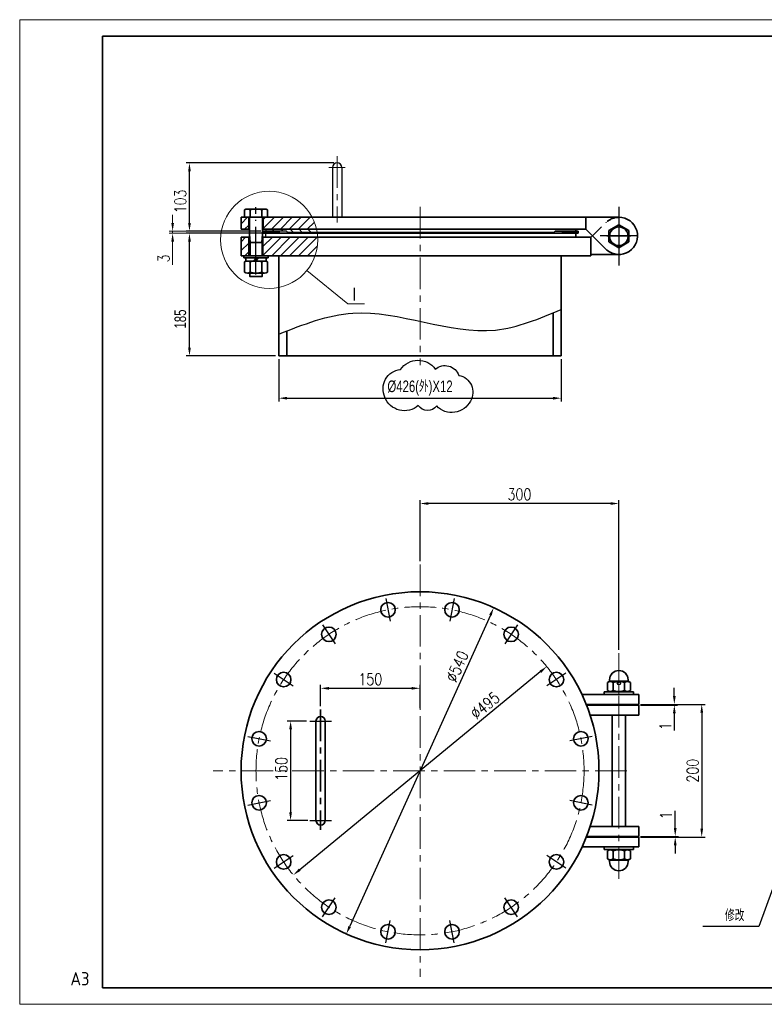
# Model space of a CAD drawing. Header units: millimetres. Extents: x 482 to 2883, y 2185 to 3670.
# Tile 1 of 3: x 482 to 1605, y 2185 to 3670. Entities that reach past the tile are written whole.
import ezdxf
from ezdxf.enums import TextEntityAlignment as Align

# ---------------------------------------------------------------- set-up
doc = ezdxf.new("R2010")
doc.units = ezdxf.units.MM
doc.header["$LTSCALE"] = 1.5
for name, pattern in [('ACAD_ISO04W100', [30.5, 24, -3, 0.5, -3]), ('CENTER', [50.8, 31.75, -6.35, 6.35, -6.35]), ('DASHED', [19.05, 12.7, -6.35])]:
    doc.linetypes.add(name, pattern=pattern)
for name, color, linetype, lineweight in [('3中心线层', 1, 'CENTER', 35), ('4虚线层', 6, 'DASHED', 35), ('7标注层', 4, 'Continuous', 35), ('YGJ粗实线', 7, 'Continuous', 35), ('YGJ细实线', 255, 'Continuous', 15), ('YGJ细点划线', 1, 'CENTER', 15), ('YGJ细点画线', 1, 'CENTER', 15), ('YGJ细虚线', 2, 'DASHED', 15), ('图框层', 7, 'Continuous', 70), ('点划线', 1, 'ACAD_ISO04W100', 25), ('细实线', 7, 'Continuous', 18)]:
    doc.layers.add(name, color=color, linetype=linetype, lineweight=lineweight)
doc.layers.add('DIM', color=7, linetype='Continuous')
doc.styles.add('HC_GBDIM', font='isocp.shx', dxfattribs={"bigfont": 'gbcbig.shx'})
doc.styles.add('HC_TEXTSTYLE', font='romans.shx', dxfattribs={"width": 0.8, "bigfont": 'hzdx.shx'})
doc.styles.add('HGCAD', font='HGCAD.SHX', dxfattribs={"width": 0.75, "bigfont": 'HGCADHZ.SHX'})
doc.styles.add('标准', font='romans.shx', dxfattribs={"width": 0.7, "bigfont": 'hzdx.shx'})
doc.dimstyles.new('HGCAD$4', dxfattribs={"dimtxt": 3.5, "dimasz": 2.5, "dimexe": 1, "dimexo": 1, "dimgap": 1, "dimtad": 1, "dimtoh": 1, "dimdec": 1, "dimdsep": 46, "dimtxsty": 'HGCAD', "dimcen": 0, "dimclrd": 130, "dimclre": 130, "dimclrt": 3, "dimadec": 1, "dimazin": 0, "dimtfac": 0.714286, "dimtofl": 0, "dimtmove": 0, "dimatfit": 1, "dimfxl": 0, "dimtzin": 0, "dimlwd": -1, "dimlwe": -1, "dimarcsym": 0})
pattern_1 = [(45, (-53.713, 0), (-6.735192, 6.735192), [])]
pattern_2 = [(45, (-53.713, 0), (-6.735192, 6.735192), [])]

# ---------------------------------------------------------------- blocks, each defined once
blk = doc.blocks.new('*D273')
at = {"color": 130}
for p, q in [((914.5, 2611.8), (885.6, 2611.8)), ((890.6, 2599.3), (890.6, 2474.3)), ((916.4, 2461.8), (885.6, 2461.8))]:
    blk.add_line(p, q, dxfattribs=at)
for points in [[(892.7, 2599.3), (888.5, 2599.3), (890.6, 2611.8)], [(888.5, 2474.3), (892.7, 2474.3), (890.6, 2461.8)]]:
    blk.add_solid(points, dxfattribs=at)
at = {"layer": 'Defpoints', "color": 0}
for p in [(919.5, 2611.8), (890.6, 2461.8), (921.4, 2461.8)]:
    blk.add_point(p, dxfattribs=at)
at = {"color": 4, "insert": (876.8, 2539.5), "char_height": 17.5, "attachment_point": 5, "rotation": 90, "style": 'HC_TEXTSTYLE'}
blk.add_mtext('150', dxfattribs=at)
blk = doc.blocks.new('*D274')
at = {"color": 130}
for p, q in [((935.9, 2634.3), (935.9, 2666.2)), ((948.4, 2661.2), (1073.4, 2661.2)), ((1085.9, 2631.4), (1085.9, 2666.2))]:
    blk.add_line(p, q, dxfattribs=at)
for points in [[(948.4, 2663.2), (948.4, 2659.1), (935.9, 2661.2)], [(1073.4, 2659.1), (1073.4, 2663.2), (1085.9, 2661.2)]]:
    blk.add_solid(points, dxfattribs=at)
at = {"layer": 'Defpoints', "color": 0}
for p in [(1085.9, 2661.2), (935.9, 2629.3), (1085.9, 2626.4)]:
    blk.add_point(p, dxfattribs=at)
at = {"color": 4, "insert": (1010.9, 2674.9), "char_height": 17.5, "attachment_point": 5, "style": 'HC_TEXTSTYLE'}
blk.add_mtext('150', dxfattribs=at)
blk = doc.blocks.new('*D275')
at = {"color": 130}
for p, q in [((1470.9, 2450.4), (1470.9, 2476.2)), ((1418.4, 2437.9), (1475.9, 2437.9)), ((1418.4, 2436.9), (1475.9, 2436.9)), ((1470.9, 2436.9), (1470.9, 2437.9)), ((1470.9, 2424.4), (1470.9, 2411.9))]:
    blk.add_line(p, q, dxfattribs=at)
for points in [[(1468.9, 2450.4), (1473, 2450.4), (1470.9, 2437.9)], [(1473, 2424.4), (1468.9, 2424.4), (1470.9, 2436.9)]]:
    blk.add_solid(points, dxfattribs=at)
at = {"layer": 'Defpoints', "color": 0}
for p in [(1413.4, 2437.9), (1413.4, 2436.9), (1470.9, 2437.9)]:
    blk.add_point(p, dxfattribs=at)
at = {"color": 4, "insert": (1457.2, 2469.6), "char_height": 17.5, "attachment_point": 5, "rotation": 90, "style": 'HC_TEXTSTYLE'}
blk.add_mtext('1', dxfattribs=at)
blk = doc.blocks.new('*D276')
at = {"color": 130}
for p, q in [((1469.6, 2649.4), (1469.6, 2661.9)), ((1418.4, 2635.9), (1474.6, 2635.9)), ((1464.6, 2636.9), (1464.6, 2636.9)), ((1469.6, 2636.9), (1469.6, 2635.9)), ((1469.6, 2623.4), (1469.6, 2597.6))]:
    blk.add_line(p, q, dxfattribs=at)
for points in [[(1467.5, 2649.4), (1471.7, 2649.4), (1469.6, 2636.9)], [(1471.7, 2623.4), (1467.5, 2623.4), (1469.6, 2635.9)]]:
    blk.add_solid(points, dxfattribs=at)
at = {"layer": 'Defpoints', "color": 0}
for p in [(1413.4, 2635.9), (1469.6, 2636.9), (1469.6, 2635.9)]:
    blk.add_point(p, dxfattribs=at)
at = {"color": 4, "insert": (1455.9, 2604.2), "char_height": 17.5, "attachment_point": 5, "rotation": 90, "style": 'HC_TEXTSTYLE'}
blk.add_mtext('1', dxfattribs=at)
blk = doc.blocks.new('*D277')
at = {"color": 130}
for p, q in [((1418.4, 2636.9), (1515.9, 2636.9)), ((1510.9, 2624.4), (1510.9, 2449.4)), ((1425.4, 2436.9), (1515.9, 2436.9))]:
    blk.add_line(p, q, dxfattribs=at)
for points in [[(1513, 2624.4), (1508.9, 2624.4), (1510.9, 2636.9)], [(1508.9, 2449.4), (1513, 2449.4), (1510.9, 2436.9)]]:
    blk.add_solid(points, dxfattribs=at)
at = {"layer": 'Defpoints', "color": 0}
for p in [(1413.4, 2636.9), (1420.4, 2436.9), (1510.9, 2436.9)]:
    blk.add_point(p, dxfattribs=at)
at = {"color": 4, "insert": (1497.2, 2536.9), "char_height": 17.5, "attachment_point": 5, "rotation": 90, "style": 'HC_TEXTSTYLE'}
blk.add_mtext('200', dxfattribs=at)
blk = doc.blocks.new('*D278')
at = {"color": 130}
for p, q in [((1085.9, 2852.8), (1085.9, 2944.9)), ((1385.9, 2719.1), (1385.9, 2944.9)), ((1373.4, 2939.9), (1098.4, 2939.9))]:
    blk.add_line(p, q, dxfattribs=at)
for points in [[(1098.4, 2941.9), (1098.4, 2937.8), (1085.9, 2939.9)], [(1373.4, 2937.8), (1373.4, 2941.9), (1385.9, 2939.9)]]:
    blk.add_solid(points, dxfattribs=at)
at = {"layer": 'Defpoints', "color": 0}
for p in [(1085.9, 2939.9), (1085.9, 2847.8), (1385.9, 2714.1)]:
    blk.add_point(p, dxfattribs=at)
at = {"color": 4, "insert": (1235.9, 2953.6), "char_height": 17.5, "attachment_point": 5, "style": 'HC_TEXTSTYLE'}
blk.add_mtext('300', dxfattribs=at)
blk = doc.blocks.new('*D279')
at = {"color": 130}
blk.add_line((1192, 2771.4), (979.9, 2302.2), dxfattribs=at)
for points in [[(1193.9, 2770.6), (1190.1, 2772.3), (1197.1, 2782.8)], [(978, 2303), (981.8, 2301.3), (974.7, 2290.8)]]:
    blk.add_solid(points, dxfattribs=at)
at = {"layer": 'Defpoints', "color": 0}
for p in [(1197.1, 2782.8), (974.7, 2290.8)]:
    blk.add_point(p, dxfattribs=at)
at = {"color": 4, "insert": (1142, 2694.2), "char_height": 17.5, "attachment_point": 5, "rotation": 65.6777, "style": 'HC_TEXTSTYLE'}
blk.add_mtext('∅540', dxfattribs=at)
blk = doc.blocks.new('*D280')
at = {"color": 130}
blk.add_line((1267.4, 2686), (904.4, 2387.6), dxfattribs=at)
for points in [[(1268.8, 2684.4), (1266.1, 2687.7), (1277.1, 2694)], [(903.1, 2389.2), (905.7, 2385.9), (894.7, 2379.6)]]:
    blk.add_solid(points, dxfattribs=at)
at = {"layer": 'Defpoints', "color": 0}
for p in [(1277.1, 2694), (894.7, 2379.6)]:
    blk.add_point(p, dxfattribs=at)
at = {"color": 4, "insert": (1184, 2635.3), "char_height": 17.5, "attachment_point": 5, "rotation": 39.4265, "style": 'HC_TEXTSTYLE'}
blk.add_mtext('∅495', dxfattribs=at)
blk = doc.blocks.new('*D281')
at = {"layer": 'Defpoints', "color": 0}
for p in [(712.6, 3347.5), (850.9, 3350.5), (850.9, 3347.5)]:
    blk.add_point(p, dxfattribs=at)
at = {"layer": 'YGJ细实线', "color": 130}
for p, q in [((712.6, 3363), (712.6, 3375.5)), ((845.9, 3350.5), (707.6, 3350.5)), ((845.9, 3347.5), (707.6, 3347.5)), ((712.6, 3350.5), (712.6, 3347.5)), ((712.6, 3335), (712.6, 3299.7))]:
    blk.add_line(p, q, dxfattribs=at)
for points in [[(710.6, 3363), (714.7, 3363), (712.6, 3350.5)], [(714.7, 3335), (710.6, 3335), (712.6, 3347.5)]]:
    blk.add_solid(points, dxfattribs=at)
at = {"layer": 'YGJ细实线', "color": 4, "insert": (698.9, 3309.4), "char_height": 17.5, "attachment_point": 5, "rotation": 90, "style": 'HC_TEXTSTYLE'}
blk.add_mtext('3', dxfattribs=at)
blk = doc.blocks.new('*D282')
at = {"color": 130}
for p, q in [((955.9, 3453.5), (733, 3453.5)), ((738, 3363), (738, 3441)), ((845.9, 3350.5), (733, 3350.5))]:
    blk.add_line(p, q, dxfattribs=at)
for points in [[(740.1, 3441), (736, 3441), (738, 3453.5)], [(736, 3363), (740.1, 3363), (738, 3350.5)]]:
    blk.add_solid(points, dxfattribs=at)
at = {"layer": 'Defpoints', "color": 0}
for p in [(738, 3453.5), (960.9, 3453.5), (850.9, 3350.5)]:
    blk.add_point(p, dxfattribs=at)
at = {"color": 4, "insert": (724.3, 3395.5), "char_height": 17.5, "attachment_point": 5, "rotation": 90, "style": 'HC_TEXTSTYLE'}
blk.add_mtext('103', dxfattribs=at)
blk = doc.blocks.new('*D444')
at = {"color": 130}
for p, q in [((860.7, 3347.5), (733, 3347.5)), ((738, 3175), (738, 3335)), ((867.9, 3162.5), (733, 3162.5))]:
    blk.add_line(p, q, dxfattribs=at)
for points in [[(740.1, 3335), (736, 3335), (738, 3347.5)], [(736, 3175), (740.1, 3175), (738, 3162.5)]]:
    blk.add_solid(points, dxfattribs=at)
at = {"layer": 'Defpoints', "color": 0}
for p in [(738, 3347.5), (865.7, 3347.5), (872.9, 3162.5)]:
    blk.add_point(p, dxfattribs=at)
at = {"color": 4, "insert": (724.3, 3218.1), "char_height": 17.5, "attachment_point": 5, "rotation": 90, "style": 'HGCAD'}
blk.add_mtext('185{}{{\\H0.7x;}{}}', dxfattribs=at)
blk = doc.blocks.new('*D506')
at = {"layer": 'Defpoints', "color": 0}
for p in [(872.9, 3162.5), (1298.9, 3162.5), (1298.9, 3098.7)]:
    blk.add_point(p, dxfattribs=at)
at = {"layer": 'DIM', "color": 130}
for p, q in [((872.9, 3157.5), (872.9, 3093.7)), ((1298.9, 3157.5), (1298.9, 3093.7)), ((885.4, 3098.7), (1286.4, 3098.7))]:
    blk.add_line(p, q, dxfattribs=at)
for points in [[(885.4, 3100.8), (885.4, 3096.6), (872.9, 3098.7)], [(1286.4, 3096.6), (1286.4, 3100.8), (1298.9, 3098.7)]]:
    blk.add_solid(points, dxfattribs=at)
at = {"layer": 'DIM', "color": 4, "insert": (1085.9, 3114), "char_height": 17.5, "attachment_point": 5, "style": 'HGCAD'}
blk.add_mtext('%%c426(外)X12{}{{\\H0.7x;}{}}', dxfattribs=at)
blk = doc.blocks.new('*U447')
at = {"layer": 'YGJ粗实线'}
for p, q in [((0, 0), (0, 287)), ((390, 287), (0, 287)), ((390, 287), (390, 0)), ((0, 0), (390, 0))]:
    blk.add_line(p, q, dxfattribs=at)
at = {"layer": 'YGJ细实线'}
for p, q in [((-25, -5), (-25, 292)), ((395, 292), (-25, 292)), ((-25, 292), (-25, 287)), ((395, 292), (395, -5)), ((-25, -5), (-25, 0)), ((-25, -5), (395, -5)), ((-25, -5), (0, -5))]:
    blk.add_line(p, q, dxfattribs=at)
at = {"layer": 'YGJ细虚线', "style": 'HC_GBDIM'}
blk.add_text('A3', height=4, dxfattribs=at).set_placement((-6.82, 2.72), align=Align.MIDDLE)

msp = doc.modelspace()

# ---------------------------------------------------------------- hatches: boundary and pattern name
h = msp.add_hatch()
h.set_pattern_fill('ANSI31', color=256, scale=3)
h.set_pattern_definition(pattern_2)
h.paths.add_polyline_path([(827.409, 3371.53), (821.089, 3371.53), (815.909, 3371.53), (815.909, 3353.53), (827.409, 3353.53)])
h = msp.add_hatch()
h.set_pattern_fill('ANSI31', color=256, scale=3)
h.set_pattern_definition(pattern_2)
h.paths.add_polyline_path([(849.409, 3353.53), (853.409, 3353.53), (929.772, 3353.53, 0.06568491), (923.175, 3371.53), (855.73, 3371.53), (849.409, 3371.53)])
h = msp.add_hatch()
h.set_pattern_fill('ANSI31', color=256, scale=3)
h.set_pattern_definition(pattern_1)
h.paths.add_polyline_path([(827.409, 3313.53), (827.409, 3341.53), (815.909, 3341.53), (815.909, 3313.53), (819.909, 3313.53)])
h = msp.add_hatch()
h.set_pattern_fill('ANSI31', color=256, scale=3)
h.set_pattern_definition(pattern_1)
h.paths.add_polyline_path([(856.909, 3313.53), (872.909, 3313.53), (927.498, 3313.53, 0.08361121), (931.54, 3337.53, 0.01365395), (931.431, 3341.53), (853.409, 3341.53), (849.409, 3341.53), (849.409, 3313.53)])
at = {"ltscale": 4}
h = msp.add_hatch(dxfattribs=at)
h.set_pattern_fill('ANSI37', color=2, scale=5, style=0)
h.set_pattern_definition([(45, (-70067.8394, 68215.97834), (-0.4419417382, 0.4419417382), []), (135, (-70067.8394, 68215.97834), (-0.4419417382, -0.4419417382), [])])
h.paths.add_polyline_path([(849.909, 3347.53), (873.409, 3347.53), (873.409, 3350.53), (849.909, 3350.53), (849.909, 3349.03)])
h = msp.add_hatch()
h.set_pattern_fill('ANSI31', color=256, scale=3, angle=90)
h.set_pattern_definition([(135, (-53.713, 0), (-6.735192, -6.735192), [])])
h.paths.add_polyline_path([(886.409, 3348.53), (930.71, 3348.53, 0.01736054), (929.772, 3353.53), (853.409, 3353.53), (853.409, 3350.53), (873.409, 3350.53), (884.409, 3350.53)])
h = msp.add_hatch(dxfattribs=at)
h.set_pattern_fill('ANSI37', color=2, scale=5, style=0)
h.set_pattern_definition([(45, (-69623.59656, 68229.4839), (-0.4419417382, 0.4419417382), []), (135, (-69623.59656, 68229.4839), (-0.4419417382, -0.4419417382), [])])
h.paths.add_polyline_path([(1324.409, 3347.53), (1324.409, 3350.53), (1300.909, 3350.53), (1300.909, 3347.53)])

# ---------------------------------------------------------------- linework, layer by layer
for p, q in [((953.909, 3446.53), (953.909, 3371.53)), ((967.909, 3446.53), (967.909, 3371.53)), ((827.409, 3313.53), (827.409, 3341.53)), ((849.409, 3313.53), (849.409, 3341.53)), ((884.409, 3350.53), (849.909, 3350.53)), ((849.909, 3350.53), (849.909, 3347.53)), ((853.409, 3353.53), (853.409, 3350.53)), ((873.409, 3350.53), (853.409, 3350.53)), ((853.409, 3341.53), (853.409, 3347.53)), ((873.409, 3350.53), (873.409, 3347.53)), ((873.409, 3350.53), (873.409, 3347.53)), ((884.409, 3350.53), (886.409, 3348.53)), ((1300.909, 3350.53), (1320.909, 3350.53)), ((1300.909, 3350.53), (1300.909, 3347.53)), ((1300.909, 3350.53), (1300.909, 3347.53)), ((1324.409, 3350.53), (1324.409, 3347.53)), ((1375.919, 2636.944), (1375.919, 2635.944)), ((1395.919, 2636.905), (1395.919, 2635.905)), ((1375.919, 2436.866), (1375.919, 2437.866)), ((1395.919, 2436.905), (1395.919, 2437.905))]:
    msp.add_line(p, q, dxfattribs=at)
at = {"color": 6}
for p, q in [((1647.161, 2439.816), (1597.003, 2302.007)), ((1597.003, 2302.007), (1512.805, 2302.007))]:
    msp.add_line(p, q, dxfattribs=at)
msp.add_lwpolyline([(1111.073, 3087.011, -0.5206), (1083.273, 3087.536, -0.5206), (1083.273, 3087.536, -0.5206), (1032.917, 3100.124, -0.5206), (1032.917, 3100.124, -0.5206), (1056.521, 3142.088, -0.5206), (1056.521, 3142.088, -0.5206), (1108.975, 3142.612, -0.5206), (1108.975, 3142.612, -0.5206), (1144.644, 3133.17, -0.5206), (1144.644, 3133.17, -0.5206), (1161.953, 3094.355, -0.5206), (1161.953, 3094.355, -0.5206)], format="xyb", close=True, dxfattribs=at)
at = {"ltscale": 4}
msp.add_circle((1385.919, 2668.905), 2.5, dxfattribs=at)
msp.add_arc((960.909, 3446.53), 7, 0, 180, dxfattribs=at)
at = {"color": 4}
msp.add_spline([(872.909, 3195.423), (984.33, 3226.961), (1199.531, 3201.552), (1298.909, 3232.466)], degree=3, dxfattribs=at)
at = {"layer": '3中心线层'}
msp.add_line((935.909, 2629.278), (935.909, 2447.591), dxfattribs=at)
at = {"layer": '4虚线层'}
msp.add_line((1346.074, 3343.715), (1366.909, 3363.964), dxfattribs=at)
msp.add_arc((1386.051, 3343.53), 28, 90, 133.268111, dxfattribs=at)
at = {"layer": '7标注层', "lineweight": 15, "ltscale": 4}
for q in [(915.061, 3291.231), (1001.953, 3240.875)]:
    msp.add_line((976.839, 3240.875), q, dxfattribs=at)
at = {"layer": 'YGJ粗实线'}
for p, q in [((1336.113, 3371.53), (815.909, 3371.53)), ((815.909, 3353.53), (815.909, 3371.53)), ((821.089, 3371.53), (821.089, 3382.747)), ((855.73, 3371.53), (821.089, 3371.53)), ((851.399, 3384.03), (825.419, 3384.03)), ((827.409, 3353.53), (827.409, 3371.53)), ((829.749, 3371.53), (829.749, 3382.747)), ((847.069, 3371.53), (847.069, 3382.747)), ((849.409, 3353.53), (849.409, 3371.53)), ((855.73, 3371.53), (855.73, 3382.747)), ((1336.113, 3353.53), (1336.113, 3371.53)), ((1336.113, 3371.53), (1386.051, 3371.53)), ((828.409, 3370.73), (828.409, 3313.53)), ((848.409, 3370.73), (848.409, 3313.53)), ((1336.113, 3353.53), (1336.113, 3367.53)), ((1385.909, 3360.288), (1370.909, 3351.628)), ((1400.909, 3351.628), (1385.909, 3360.288)), ((828.409, 3353.53), (815.909, 3353.53)), ((828.409, 3341.53), (815.909, 3341.53)), ((815.909, 3341.53), (815.909, 3313.53)), ((828.409, 3346.03), (829.762, 3333.53)), ((848.409, 3346.03), (847.056, 3333.53)), ((1336.113, 3353.53), (848.409, 3353.53)), ((1324.409, 3347.53), (848.409, 3347.53)), ((1343.826, 3341.53), (848.409, 3341.53)), ((886.409, 3348.53), (1287.909, 3348.53)), ((1289.909, 3350.53), (1287.909, 3348.53)), ((1289.909, 3350.53), (1324.409, 3350.53)), ((1320.909, 3353.53), (1320.909, 3350.53)), ((1320.909, 3341.53), (1320.909, 3347.53)), ((1336.113, 3353.53), (1367.9, 3322.21)), ((1343.826, 3341.53), (1343.826, 3313.53)), ((1370.909, 3351.628), (1370.909, 3334.308)), ((1400.909, 3334.308), (1400.909, 3351.628)), ((848.409, 3333.53), (828.409, 3333.53)), ((829.762, 3333.53), (829.762, 3313.53)), ((1370.909, 3334.308), (1385.909, 3325.647)), ((1385.909, 3325.647), (1400.909, 3334.308)), ((1343.826, 3313.53), (815.909, 3313.53)), ((819.909, 3310.53), (819.909, 3313.53)), ((856.909, 3310.53), (856.909, 3313.53)), ((872.909, 3313.53), (872.909, 3162.53)), ((1298.909, 3313.53), (1298.909, 3162.53)), ((1343.826, 3315.53), (1386.051, 3315.53)), ((819.909, 3310.53), (856.909, 3310.53)), ((821.089, 3288.812), (821.089, 3304.247)), ((822.909, 3310.53), (822.909, 3305.53)), ((822.909, 3305.53), (853.909, 3305.53)), ((825.419, 3305.53), (851.399, 3305.53)), ((829.749, 3288.812), (829.749, 3304.247)), ((838.817, 3310.53), (835.374, 3305.53)), ((841.852, 3310.53), (838.409, 3305.53)), ((847.069, 3288.812), (847.069, 3304.247)), ((853.909, 3310.53), (853.909, 3305.53)), ((855.73, 3288.812), (855.73, 3304.247)), ((825.419, 3287.53), (851.399, 3287.53)), ((1286.909, 3227.466), (1286.909, 3162.53)), ((884.909, 3200.138), (884.909, 3162.53)), ((1298.909, 3162.53), (872.909, 3162.53)), ((1371.919, 2673.905), (1371.919, 2671.905)), ((1399.919, 2673.905), (1399.919, 2671.905)), ((1371.919, 2671.905), (1368.599, 2669.988)), ((1368.599, 2669.988), (1368.599, 2657.822)), ((1399.919, 2671.905), (1371.919, 2671.905)), ((1377.259, 2669.988), (1377.259, 2657.822)), ((1394.579, 2669.988), (1394.579, 2657.822)), ((1399.919, 2671.905), (1403.24, 2669.988)), ((1403.24, 2669.988), (1403.24, 2657.822)), ((1330.144, 2651.905), (1415.919, 2651.905)), ((1363.919, 2655.905), (1407.919, 2655.905)), ((1363.919, 2651.905), (1363.919, 2655.905)), ((1363.919, 2655.905), (1407.919, 2655.905)), ((1363.919, 2651.905), (1363.919, 2655.905)), ((1371.919, 2655.905), (1368.599, 2657.822)), ((1399.919, 2655.905), (1371.919, 2655.905)), ((1399.919, 2655.905), (1403.24, 2657.822)), ((1407.919, 2651.905), (1407.919, 2655.905)), ((1407.919, 2651.905), (1407.919, 2655.905)), ((1415.919, 2651.905), (1415.919, 2636.905)), ((1336.666, 2636.905), (1415.919, 2636.905)), ((1337.063, 2635.905), (1415.919, 2635.905)), ((1415.919, 2635.905), (1415.919, 2620.905)), ((1342.475, 2620.905), (1415.919, 2620.905)), ((1375.919, 2620.905), (1375.919, 2452.905)), ((1395.919, 2620.905), (1395.919, 2452.905)), ((928.909, 2611.801), (928.909, 2461.801)), ((942.909, 2611.801), (942.909, 2461.801)), ((1342.544, 2452.905), (1415.919, 2452.905)), ((1415.919, 2437.905), (1415.919, 2452.905)), ((1336.749, 2436.905), (1415.919, 2436.905)), ((1337.145, 2437.905), (1415.919, 2437.905)), ((1415.919, 2421.905), (1415.919, 2436.905)), ((1330.243, 2421.905), (1415.919, 2421.905)), ((1363.919, 2421.905), (1363.919, 2417.905)), ((1407.919, 2421.905), (1407.919, 2417.905)), ((1363.919, 2417.905), (1407.919, 2417.905)), ((1371.919, 2417.905), (1368.599, 2415.988)), ((1368.599, 2403.822), (1368.599, 2415.988)), ((1399.919, 2417.905), (1371.919, 2417.905)), ((1377.259, 2403.822), (1377.259, 2415.988)), ((1394.579, 2403.822), (1394.579, 2415.988)), ((1399.919, 2417.905), (1403.24, 2415.988)), ((1403.24, 2403.822), (1403.24, 2415.988)), ((1371.919, 2401.905), (1368.599, 2403.822)), ((1399.919, 2401.905), (1371.919, 2401.905)), ((1371.919, 2399.905), (1371.919, 2401.905)), ((1399.919, 2401.905), (1403.24, 2403.822)), ((1399.919, 2399.905), (1399.919, 2401.905))]:
    msp.add_line(p, q, dxfattribs=at)
for centre, radius in [((1385.909, 3342.968), 14), ((1085.909, 2536.801), 270), ((1037.624, 2779.545), 11), ((1134.194, 2779.545), 11), ((948.405, 2742.59), 11), ((1223.412, 2742.59), 11), ((880.12, 2674.304), 11), ((1291.697, 2674.304), 11), ((843.164, 2585.086), 11), ((1328.653, 2585.086), 11), ((843.164, 2488.516), 11), ((1328.653, 2488.516), 11), ((880.12, 2399.297), 11), ((1291.697, 2399.297), 11), ((948.405, 2331.012), 11), ((1223.412, 2331.012), 11), ((1037.624, 2294.056), 11), ((1134.194, 2294.056), 11)]:
    msp.add_circle(centre, radius, dxfattribs=at)
for centre, radius, start, end in [((825.419, 3376.079), 7.95, 56.999975, 123.000025), ((827.609, 3370.73), 0.8, 0, 90), ((838.409, 3354.152), 29.878, 73.150691, 106.849309), ((851.399, 3376.079), 7.95, 56.999975, 123.000025), ((849.209, 3370.73), 0.8, 90, 180), ((1386.051, 3343.53), 28, 229.589972, 90), ((825.419, 3297.579), 7.95, 56.999975, 123.000025), ((838.409, 3275.652), 29.878, 73.150691, 106.849309), ((851.399, 3297.579), 7.95, 56.999975, 123.000025), ((825.419, 3295.48), 7.95, 236.999975, 303.000025), ((838.409, 3317.407), 29.878, 253.150691, 286.849309), ((851.399, 3295.48), 7.95, 236.999975, 303.000025), ((1385.919, 2673.905), 14, 0, 180), ((1372.929, 2663.66), 7.668, 55.617034, 124.382966), ((1385.919, 2642.667), 28.661, 72.412532, 107.587468), ((1398.91, 2663.66), 7.668, 55.617034, 124.382966), ((1372.929, 2664.151), 7.668, 235.617034, 304.382966), ((1385.919, 2685.144), 28.661, 252.412532, 287.587468), ((1398.91, 2664.151), 7.668, 235.617034, 304.382966), ((935.909, 2611.801), 7, 0, 180), ((935.909, 2461.801), 7, 180, 0), ((1372.929, 2409.66), 7.668, 55.617034, 124.382966), ((1385.919, 2388.667), 28.661, 72.412532, 107.587468), ((1398.91, 2409.66), 7.668, 55.617034, 124.382966), ((1372.929, 2410.151), 7.668, 235.617034, 304.382966), ((1385.919, 2399.905), 14, 180, 0), ((1385.919, 2431.144), 28.661, 252.412532, 287.587468), ((1398.91, 2410.151), 7.668, 235.617034, 304.382966)]:
    msp.add_arc(centre, radius, start, end, dxfattribs=at)
at = {"layer": 'YGJ细实线', "ltscale": 4}
msp.add_circle((858.26, 3337.53), 73.28, dxfattribs=at)
at = {"layer": 'YGJ细点划线'}
for p, q in [((1385.909, 3360.968), (1385.909, 3324.968)), ((1367.909, 3342.968), (1403.909, 3342.968)), ((1385.919, 2690.905), (1385.919, 2652.905))]:
    msp.add_line(p, q, dxfattribs=at)
at = {"layer": 'YGJ细点画线'}
for p, q in [((960.909, 3463.821), (960.909, 3363.675)), ((972.858, 3446.53), (948.336, 3446.53)), ((1085.909, 3387.145), (1085.909, 3148.541)), ((1085.909, 2847.804), (1085.909, 2225.798)), ((1385.919, 2373.683), (1385.919, 2714.072)), ((1397.924, 2536.801), (773.893, 2536.801))]:
    msp.add_line(p, q, dxfattribs=at)
msp.add_circle((1085.909, 2536.801), 247.5, dxfattribs=at)
at = {"layer": '点划线', "ltscale": 2}
for p, q in [((838.409, 3285.038), (838.409, 3386.618)), ((1385.909, 3376.217), (1385.909, 3310.842)), ((1414.653, 3343.53), (1357.45, 3343.53))]:
    msp.add_line(p, q, dxfattribs=at)
at = {"layer": '点划线', "ltscale": 5}
msp.add_line((1385.909, 3387.145), (1385.909, 3298.79), dxfattribs=at)
at = {"layer": '点划线'}
for p, q in [((1034.259, 2796.46), (1040.988, 2762.631)), ((1137.558, 2796.46), (1130.829, 2762.631)), ((938.824, 2756.929), (957.986, 2728.25)), ((1232.994, 2756.929), (1213.831, 2728.25)), ((865.78, 2683.886), (894.459, 2664.723)), ((1306.037, 2683.886), (1277.358, 2664.723)), ((919.472, 2611.801), (952.345, 2611.801)), ((826.25, 2588.45), (860.079, 2581.721)), ((1345.568, 2588.45), (1311.738, 2581.721)), ((826.25, 2485.151), (860.079, 2491.88)), ((1345.568, 2485.151), (1311.738, 2491.88)), ((919.472, 2461.801), (952.345, 2461.801)), ((865.78, 2389.716), (894.459, 2408.879)), ((1306.037, 2389.716), (1277.358, 2408.879)), ((938.824, 2316.673), (957.986, 2345.352)), ((1232.994, 2316.673), (1213.831, 2345.352)), ((1034.259, 2277.142), (1040.988, 2310.971)), ((1137.558, 2277.142), (1130.829, 2310.971))]:
    msp.add_line(p, q, dxfattribs=at)
at = {"layer": '细实线', "ltscale": 3}
msp.add_line((1343.826, 3341.53), (1346.074, 3343.715), dxfattribs=at)
at = {"layer": '细实线', "color": 7, "linetype": 'Continuous', "ltscale": 3}
for p, q in [((847.056, 3333.53), (847.056, 3313.53)), ((848.409, 3282.883), (828.409, 3282.883)), ((829.762, 3287.53), (829.762, 3281.53)), ((847.056, 3287.53), (847.056, 3281.53))]:
    msp.add_line(p, q, dxfattribs=at)
at = {"layer": '细实线', "linetype": 'Continuous', "ltscale": 3}
for p, q in [((828.409, 3287.53), (828.409, 3282.883)), ((828.409, 3282.883), (829.762, 3281.53)), ((848.409, 3282.883), (847.056, 3281.53)), ((848.409, 3287.53), (848.409, 3282.883)), ((847.056, 3281.53), (829.762, 3281.53))]:
    msp.add_line(p, q, dxfattribs=at)

# ---------------------------------------------------------------- block references
at = {"layer": '图框层', "xscale": 5, "yscale": 5, "zscale": 5}
msp.add_blockref('*U447', (606.854, 2209.581), dxfattribs=at)

# ---------------------------------------------------------------- texts
at = {"color": 6, "style": '标准', "width": 0.7}
msp.add_text('修改', height=17.5, dxfattribs=at).set_placement((1560.643, 2319.7), align=Align.MIDDLE)
at = {"layer": '7标注层', "lineweight": 15, "ltscale": 4, "style": 'HGCAD', "width": 0.75}
msp.add_text('Ⅰ', height=22.5, dxfattribs=at).set_placement((986.772, 3254.912), align=Align.MIDDLE)
at = {"layer": 'YGJ粗实线', "style": 'HC_TEXTSTYLE'}
for p in [(1385.919, 2655.905), (1385.919, 2417.915)]:
    msp.add_text('HC_SUPERPART', height=0.001, rotation=270, dxfattribs=at).set_placement(p)

# ---------------------------------------------------------------- dimensions: what is measured, and where the dimension line sits
for base, p1, p2, picture, middle in [((738.034, 3453.53), (850.909, 3350.53), (960.909, 3453.53), '*D282', (738.034, 3395.53)), ((1469.63, 2635.905), (1469.63, 2636.905), (1413.419, 2635.905), '*D276', (1469.63, 2604.239)), ((890.588, 2461.801), (919.472, 2611.801), (921.376, 2461.801), '*D273', (890.588, 2539.507)), ((1470.934, 2437.905), (1413.419, 2436.905), (1413.419, 2437.905), '*D275', (1470.934, 2469.572))]:
    dim = msp.add_linear_dim(base=base, p1=p1, p2=p2, angle=90, dimstyle='HGCAD$4', override={"dimscale": 5, "dimtoh": 0, "dimtxsty": 'HC_TEXTSTYLE', "dimclrt": 4, "dimtofl": 1, "dimtfill": 0})
    dim.commit()
    dim.dimension.update_dxf_attribs({"geometry": picture, "text_midpoint": middle, "dimtype": 160})
dim = msp.add_linear_dim(base=(738.034, 3347.53), p1=(872.909, 3162.53), p2=(865.692, 3347.53), angle=90, text='185{}{{\\H0.7x;}{}}', dimstyle='HGCAD$4', override={"dimscale": 5, "dimclrt": 4})
dim.commit()
dim.dimension.update_dxf_attribs({"geometry": '*D444', "text_midpoint": (738.034, 3218.088), "dimtype": 160})
for base, p1, p2, picture, middle in [((1085.909, 2939.855), (1385.919, 2714.072), (1085.909, 2847.804), '*D278', (1235.914, 2953.605)), ((1085.909, 2661.165), (935.909, 2629.278), (1085.909, 2626.411), '*D274', (1010.909, 2674.915))]:
    dim = msp.add_linear_dim(base=base, p1=p1, p2=p2, dimstyle='HGCAD$4', override={"dimscale": 5, "dimtoh": 0, "dimtxsty": 'HC_TEXTSTYLE', "dimclrt": 4, "dimtofl": 1, "dimtfill": 0})
    dim.commit()
    dim.dimension.update_dxf_attribs({"geometry": picture, "text_midpoint": middle})
for p1, p2, picture, middle in [((974.704, 2290.765), (1197.113, 2782.836), '*D279', (1154.501, 2688.557)), ((894.73, 2379.617), (1277.087, 2693.985), '*D280', (1192.766, 2624.658))]:
    dim = msp.add_diameter_dim_2p(p1=p1, p2=p2, dimstyle='HGCAD$4', override={"dimscale": 5, "dimtoh": 0, "dimtxsty": 'HC_TEXTSTYLE', "dimclrt": 4, "dimtofl": 1, "dimtfill": 0})
    dim.commit()
    dim.dimension.update_dxf_attribs({"geometry": picture, "text_midpoint": middle, "dimtype": 163})
dim = msp.add_linear_dim(base=(1510.934, 2436.905), p1=(1413.419, 2636.905), p2=(1420.419, 2436.905), angle=90, dimstyle='HGCAD$4', override={"dimscale": 5, "dimtoh": 0, "dimtxsty": 'HC_TEXTSTYLE', "dimclrt": 4, "dimtofl": 1, "dimtfill": 0})
dim.commit()
dim.dimension.update_dxf_attribs({"geometry": '*D277', "text_midpoint": (1497.184, 2536.905)})
at = {"layer": 'DIM'}
dim = msp.add_linear_dim(base=(1298.909, 3098.712), p1=(872.909, 3162.53), p2=(1298.909, 3162.53), text='%%c<>(外)X12{}{{\\H0.7x;}{}}', dimstyle='HGCAD$4', override={"dimscale": 5, "dimclrt": 4}, dxfattribs=at)
dim.commit()
dim.dimension.update_dxf_attribs({"geometry": '*D506', "text_midpoint": (1085.909, 3114.032)})
at = {"layer": 'YGJ细实线'}
dim = msp.add_linear_dim(base=(712.64, 3347.53), p1=(850.909, 3350.53), p2=(850.909, 3347.53), angle=90, dimstyle='HGCAD$4', override={"dimscale": 5, "dimtoh": 0, "dimtxsty": 'HC_TEXTSTYLE', "dimclrt": 4, "dimtofl": 1, "dimtfill": 0}, dxfattribs=at)
dim.commit()
dim.dimension.update_dxf_attribs({"geometry": '*D281', "text_midpoint": (712.64, 3309.353), "dimtype": 160})

doc.saveas('drawing.dxf')
